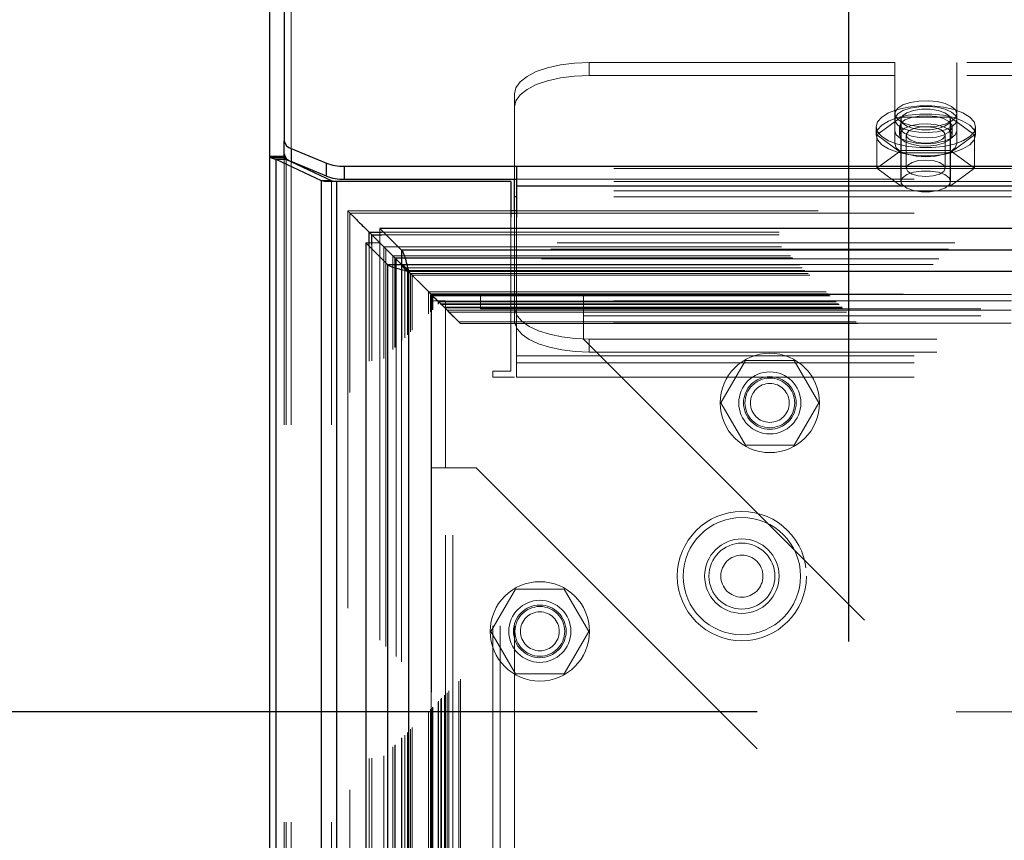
# Model space of a CAD drawing. Header units: inches. Extents: x 0.2 to 10.8, y 0.2 to 8.2.
# Tile 83 of 156: x 2.776 to 3.024, y 4.951 to 5.158. Entities that reach past the tile are written whole.
import ezdxf

# ---------------------------------------------------------------- set-up
doc = ezdxf.new("R2010")
doc.units = ezdxf.units.IN
doc.header["$MEASUREMENT"] = 0
doc.linetypes.add('HIDDEN', pattern=[0.07500000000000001, 0.05, -0.025])
doc.layers.add('DIMENSIONS', color=140, linetype='Continuous')
doc.styles.add('SLDTEXTSTYLE0', font='TXT', dxfattribs={"width": 0.7})
doc.dimstyles.new('SLDDIMSTYLE0', dxfattribs={"dimtxt": 0.0849609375, "dimasz": 0.13, "dimexe": 0, "dimexo": 0.0625, "dimgap": 0.021240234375, "dimtad": 0, "dimtih": 1, "dimtoh": 1, "dimlfac": 20, "dimrnd": 1e-09, "dimzin": 12, "dimdsep": 46, "dimtxsty": 'SLDTEXTSTYLE0', "dimsah": 1, "dimcen": 0.09, "dimadec": 0, "dimazin": 3, "dimtfac": 1, "dimtofl": 0, "dimtmove": 0, "dimatfit": 3, "dimfxl": 0, "dimfrac": 2, "dimtolj": 1, "dimtzin": 12, "dimarcsym": 0})

# ---------------------------------------------------------------- blocks, each defined once
blk = doc.blocks.new('_D')
at = {"layer": 'DIMENSIONS'}
for p, q in [((2.961656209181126, 4.983580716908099), (2.428832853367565, 4.983580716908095)), ((2.553832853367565, 4.983580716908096), (2.553832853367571, 4.325865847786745)), ((2.392258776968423, 4.171814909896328), (2.3637286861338, 4.171814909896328)), ((2.3637286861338, 4.171814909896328), (2.3637286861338, 4.036784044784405)), ((2.715406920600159, 4.171814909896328), (2.743937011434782, 4.171814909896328)), ((2.743937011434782, 4.171814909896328), (2.743937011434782, 4.036784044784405)), ((2.3637286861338, 4.036784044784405), (2.392258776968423, 4.036784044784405)), ((2.743937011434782, 4.036784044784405), (2.715406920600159, 4.036784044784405)), ((2.55383285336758, 3.189414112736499), (2.553832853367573, 4.017763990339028)), ((2.961656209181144, 3.189414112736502), (2.42883285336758, 3.189414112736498))]:
    blk.add_line(p, q, dxfattribs=at)
for points in [[(2.553832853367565, 4.983580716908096), (2.533832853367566, 4.853580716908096), (2.573832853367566, 4.853580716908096)], [(2.55383285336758, 3.189414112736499), (2.573832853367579, 3.319414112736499), (2.533832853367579, 3.319414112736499)]]:
    blk.add_solid(points, dxfattribs=at)
at = {"layer": 'DIMENSIONS', "char_height": 0.08333333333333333, "attachment_point": 1, "style": 'SLDTEXTSTYLE0'}
for s, insert in [('35.88', (2.392258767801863, 4.298257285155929)), ('911.4', (2.392258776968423, 4.144206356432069))]:
    blk.add_mtext(s, dxfattribs=dict(at, insert=insert))
blk = doc.blocks.new('_D_1')
at = {"layer": 'DIMENSIONS'}
for p, q in [((2.984656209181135, 5.001222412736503), (2.984656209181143, 5.84854143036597)), ((4.493372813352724, 5.001222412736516), (4.493372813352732, 5.848541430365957)), ((2.984656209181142, 5.72354143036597), (3.442140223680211, 5.723541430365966)), ((3.557266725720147, 5.723541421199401), (3.528736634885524, 5.723541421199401)), ((3.528736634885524, 5.723541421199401), (3.528736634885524, 5.588510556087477)), ((3.880414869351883, 5.723541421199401), (3.908944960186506, 5.723541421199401)), ((3.908944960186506, 5.723541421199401), (3.908944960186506, 5.588510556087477)), ((4.493372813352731, 5.723541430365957), (3.995541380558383, 5.723541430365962)), ((3.528736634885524, 5.588510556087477), (3.557266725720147, 5.588510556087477)), ((3.908944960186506, 5.588510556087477), (3.880414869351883, 5.588510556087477))]:
    blk.add_line(p, q, dxfattribs=at)
for points in [[(2.984656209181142, 5.72354143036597), (3.114656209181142, 5.70354143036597), (3.114656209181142, 5.743541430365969)], [(4.493372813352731, 5.723541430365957), (4.363372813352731, 5.743541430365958), (4.363372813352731, 5.703541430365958)]]:
    blk.add_solid(points, dxfattribs=at)
at = {"layer": 'DIMENSIONS', "char_height": 0.08333333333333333, "attachment_point": 1, "style": 'SLDTEXTSTYLE0'}
for s, insert in [('30.17', (3.557266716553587, 5.849983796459)), ('766.4', (3.557266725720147, 5.695932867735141))]:
    blk.add_mtext(s, dxfattribs=dict(at, insert=insert))

msp = doc.modelspace()

# ---------------------------------------------------------------- linework, layer by layer
at = {"color": 7, "linetype": 'Continuous', "lineweight": 25}
for p, q in [((2.842626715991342, 5.49002490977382), (2.842626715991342, 5.127197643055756)), ((2.839026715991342, 5.123250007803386), (2.839026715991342, 5.485922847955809)), ((2.842626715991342, 5.123934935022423), (2.842626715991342, 5.127197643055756)), ((2.842626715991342, 5.123250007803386), (2.842626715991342, 5.123934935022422)), ((2.844457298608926, 5.125329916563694), (2.853296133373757, 5.121594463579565)), ((2.844457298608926, 5.125329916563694), (2.844457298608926, 5.12206720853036)), ((2.839026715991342, 3.055752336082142), (2.839026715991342, 5.123250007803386)), ((2.842626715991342, 5.123250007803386), (2.839026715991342, 5.123250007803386)), ((2.842763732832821, 5.122920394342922), (2.83943776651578, 5.122920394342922)), ((2.840608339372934, 3.055752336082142), (2.840608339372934, 5.122541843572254)), ((2.852053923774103, 5.117157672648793), (2.840608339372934, 5.122541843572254)), ((2.843153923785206, 5.122541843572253), (2.840608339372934, 5.122541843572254)), ((2.854599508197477, 5.117157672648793), (2.843153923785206, 5.122541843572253)), ((2.844426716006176, 5.121943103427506), (2.844426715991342, 5.122080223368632)), ((2.853296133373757, 5.118331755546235), (2.844457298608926, 5.12206720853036)), ((2.853296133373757, 5.118331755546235), (2.853296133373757, 5.121594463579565)), ((2.857715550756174, 5.12082082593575), (2.857715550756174, 5.117558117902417)), ((2.857715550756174, 5.12082082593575), (2.901126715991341, 5.12082082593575)), ((2.901126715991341, 5.12082082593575), (4.576926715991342, 5.12082082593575)), ((2.901126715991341, 5.12082082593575), (2.901126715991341, 5.115926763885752)), ((2.852053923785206, 3.055752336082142), (2.852053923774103, 5.117157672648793)), ((2.854599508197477, 5.117157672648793), (2.852053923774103, 5.117157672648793)), ((2.855872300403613, 5.117002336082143), (2.852716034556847, 5.117002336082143)), ((2.855872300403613, 3.055752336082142), (2.855872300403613, 5.117002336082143)), ((2.899676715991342, 5.117002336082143), (2.855872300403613, 5.117002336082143)), ((2.857715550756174, 5.117558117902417), (2.901126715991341, 5.117558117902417)), ((2.899676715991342, 5.117002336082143), (2.899676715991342, 5.108041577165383)), ((2.900576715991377, 5.113114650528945), (2.900576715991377, 5.117558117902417)), ((2.901126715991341, 5.115926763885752), (4.576926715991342, 5.115926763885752)), ((2.901126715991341, 5.115926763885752), (2.901126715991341, 5.108041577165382)), ((2.900576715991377, 5.109621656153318), (2.900576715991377, 5.113114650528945)), ((2.901126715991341, 5.113114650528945), (2.900576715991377, 5.113114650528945)), ((2.901126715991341, 5.109621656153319), (2.899676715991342, 5.109621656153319)), ((2.899676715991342, 5.109062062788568), (2.901126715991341, 5.109062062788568)), ((2.864001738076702, 5.101164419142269), (2.864001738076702, 5.104260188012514)), ((2.864001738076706, 5.104260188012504), (2.864681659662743, 5.103580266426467)), ((2.864001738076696, 5.104260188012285), (2.867123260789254, 5.104260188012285)), ((2.872157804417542, 5.09967999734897), (2.866707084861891, 5.105130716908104)), ((2.866707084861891, 5.105130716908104), (2.866707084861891, 5.104881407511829)), ((4.611321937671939, 5.105130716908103), (2.866707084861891, 5.105130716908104)), ((2.863156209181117, 5.10157984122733), (2.863156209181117, 3.071414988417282)), ((2.863156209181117, 5.10157984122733), (2.868606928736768, 5.096129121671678)), ((2.863156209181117, 5.10157984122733), (2.863392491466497, 5.101579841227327)), ((2.864681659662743, 5.103580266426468), (2.867036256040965, 5.101225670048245)), ((2.864681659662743, 5.101100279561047), (2.864681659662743, 5.103580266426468)), ((2.864681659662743, 5.103580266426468), (2.867187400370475, 5.103580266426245)), ((2.867056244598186, 5.101225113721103), (2.872152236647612, 5.096129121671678)), ((2.872157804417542, 5.096134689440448), (2.867062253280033, 5.101230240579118)), ((2.872157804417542, 5.09967999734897), (2.872157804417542, 5.096134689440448)), ((4.605871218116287, 5.099679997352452), (2.872157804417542, 5.09967999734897)), ((2.868606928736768, 5.096129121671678), (2.868606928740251, 3.076865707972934)), ((2.868606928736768, 5.096129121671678), (2.872152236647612, 5.096129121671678)), ((2.872142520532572, 5.096119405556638), (2.873830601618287, 5.094431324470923)), ((4.604104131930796, 5.094362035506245), (2.873924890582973, 5.094362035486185)), ((2.873924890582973, 5.094362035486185), (2.873924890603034, 3.078632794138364))]:
    msp.add_line(p, q, dxfattribs=at)
at = {"color": 7, "linetype": 'HIDDEN', "lineweight": 18}
for p, q in [((2.844426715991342, 3.055752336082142), (2.844426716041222, 5.48698420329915)), ((2.844426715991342, 5.122080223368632), (2.844426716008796, 5.486984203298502)), ((2.996214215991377, 5.146958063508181), (2.919326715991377, 5.146958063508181)), ((2.919326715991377, 5.143695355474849), (2.919326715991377, 5.146958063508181)), ((2.996214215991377, 5.129789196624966), (2.996214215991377, 5.146958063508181)), ((3.011839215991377, 5.129789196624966), (3.011839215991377, 5.146958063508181)), ((3.114314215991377, 5.146958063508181), (3.011839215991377, 5.146958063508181)), ((2.996214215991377, 5.143695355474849), (2.919326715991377, 5.143695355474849)), ((3.114314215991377, 5.143695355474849), (3.011839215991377, 5.143695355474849)), ((2.900576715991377, 5.120290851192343), (2.900576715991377, 5.139033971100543)), ((2.997877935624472, 5.133218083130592), (2.991729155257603, 5.128717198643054)), ((2.997776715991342, 5.132602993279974), (2.997776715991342, 5.117025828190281)), ((3.010175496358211, 5.133218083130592), (2.997877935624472, 5.133218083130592)), ((2.997877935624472, 5.133218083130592), (2.997877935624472, 5.124834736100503)), ((3.01632427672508, 5.128717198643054), (3.010175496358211, 5.133218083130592)), ((3.010175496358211, 5.133218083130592), (3.010175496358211, 5.124834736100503)), ((3.010276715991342, 5.117025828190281), (3.010276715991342, 5.132602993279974)), ((2.991526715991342, 5.130756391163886), (2.991526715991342, 5.128717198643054)), ((2.991729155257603, 5.128717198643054), (2.997877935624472, 5.124216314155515)), ((2.991729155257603, 5.128717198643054), (2.991729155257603, 5.120333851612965)), ((2.996214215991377, 5.129789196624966), (2.996214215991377, 5.126526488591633)), ((2.997401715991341, 5.130756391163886), (2.997401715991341, 5.128717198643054)), ((2.999129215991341, 5.128717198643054), (2.999129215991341, 5.120333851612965)), ((3.008924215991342, 5.120333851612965), (3.008924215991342, 5.128717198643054)), ((3.010175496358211, 5.124216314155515), (3.01632427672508, 5.128717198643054)), ((3.010651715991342, 5.128717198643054), (3.010651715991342, 5.130756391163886)), ((3.011839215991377, 5.129789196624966), (3.011839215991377, 5.126526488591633)), ((3.01632427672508, 5.128717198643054), (3.01632427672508, 5.120333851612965)), ((3.016526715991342, 5.128717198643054), (3.016526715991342, 5.130756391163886)), ((2.997877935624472, 5.124834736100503), (2.991729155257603, 5.120333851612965)), ((3.010175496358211, 5.124834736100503), (2.997877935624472, 5.124834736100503)), ((2.997877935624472, 5.124216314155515), (2.997877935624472, 5.115832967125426)), ((2.997877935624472, 5.124216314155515), (3.010175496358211, 5.124216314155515)), ((3.01632427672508, 5.120333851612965), (3.010175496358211, 5.124834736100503)), ((3.010175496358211, 5.124216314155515), (3.010175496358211, 5.115832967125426)), ((2.842626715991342, 3.055752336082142), (2.842626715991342, 5.123250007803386)), ((2.843153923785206, 3.055752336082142), (2.843153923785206, 5.122541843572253)), ((2.844426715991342, 3.055752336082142), (2.844426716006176, 5.121943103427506)), ((3.225576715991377, 5.120290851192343), (2.900576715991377, 5.120290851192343)), ((2.900576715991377, 5.117558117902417), (2.900576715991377, 5.120290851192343)), ((2.991729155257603, 5.120333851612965), (2.997877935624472, 5.115832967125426)), ((3.010175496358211, 5.115832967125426), (3.01632427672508, 5.120333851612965)), ((2.854599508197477, 3.055752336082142), (2.854599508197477, 5.117157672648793)), ((2.855872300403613, 3.055752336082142), (2.855872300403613, 5.117002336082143)), ((3.225576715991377, 5.11702814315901), (2.900576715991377, 5.11702814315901)), ((2.901126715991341, 5.117558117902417), (4.576926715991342, 5.117558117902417)), ((3.225576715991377, 5.114636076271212), (2.900576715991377, 5.114636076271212)), ((2.901126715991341, 5.115926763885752), (4.576926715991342, 5.115926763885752)), ((2.997877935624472, 5.115832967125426), (3.010175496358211, 5.115832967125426)), ((3.225576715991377, 5.113114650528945), (2.901126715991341, 5.113114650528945)), ((2.8586455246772, 5.109609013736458), (2.858645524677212, 3.063384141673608)), ((2.899676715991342, 5.109621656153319), (2.858646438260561, 5.109621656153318)), ((2.859199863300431, 3.063932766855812), (2.859199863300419, 5.109062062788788)), ((2.859199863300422, 5.109062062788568), (2.860187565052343, 5.108069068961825)), ((2.859199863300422, 5.109062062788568), (2.899676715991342, 5.109062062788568)), ((2.900576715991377, 5.087012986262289), (2.900576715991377, 5.109621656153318)), ((4.576926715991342, 5.109621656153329), (2.901126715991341, 5.109621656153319)), ((2.901126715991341, 5.109062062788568), (4.576926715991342, 5.109062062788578)), ((2.899676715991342, 5.108041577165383), (2.899676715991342, 5.069252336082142)), ((2.901126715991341, 5.108041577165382), (2.901126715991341, 5.073173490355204)), ((2.866707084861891, 5.104881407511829), (2.866707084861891, 5.10158540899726)), ((2.867123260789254, 5.104260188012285), (4.610905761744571, 5.104260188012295)), ((2.863392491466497, 5.101579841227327), (2.86670151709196, 5.101579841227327)), ((2.86670151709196, 5.101579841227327), (2.867056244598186, 5.101225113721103)), ((2.86670151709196, 5.101579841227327), (2.86670151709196, 3.071414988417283)), ((2.867062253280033, 5.101230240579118), (2.866707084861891, 5.10158540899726)), ((4.611321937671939, 5.10158540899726), (2.866707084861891, 5.10158540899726)), ((2.867187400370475, 5.103580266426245), (4.61084162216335, 5.103580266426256)), ((2.864001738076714, 3.071830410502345), (2.864001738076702, 5.101164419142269)), ((2.864681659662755, 3.071894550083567), (2.864681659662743, 5.101100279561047)), ((2.867036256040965, 5.101225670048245), (2.86772285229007, 5.100539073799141)), ((2.86772285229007, 5.100539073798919), (4.610306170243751, 5.100539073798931)), ((2.867722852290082, 3.072455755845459), (2.86772285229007, 5.100539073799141)), ((2.868265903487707, 5.099995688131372), (2.868265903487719, 3.072997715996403)), ((4.609715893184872, 5.099945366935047), (2.868304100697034, 5.099945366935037)), ((2.869972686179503, 5.098289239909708), (4.608056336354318, 5.098289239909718)), ((2.869972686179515, 3.074705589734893), (2.869972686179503, 5.098289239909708)), ((2.870461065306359, 5.097800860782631), (4.607567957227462, 5.097800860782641)), ((2.870461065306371, 3.075193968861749), (2.870461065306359, 5.097800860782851)), ((2.870550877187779, 5.097711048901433), (4.607478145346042, 5.097711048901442)), ((2.870550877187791, 3.075283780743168), (2.870550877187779, 5.097711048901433)), ((4.607339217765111, 5.09757456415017), (2.870697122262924, 5.09757456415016)), ((2.870795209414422, 5.097472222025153), (2.870795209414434, 3.07552965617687)), ((2.872111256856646, 5.096149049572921), (4.605920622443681, 5.096149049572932)), ((2.872152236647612, 5.096129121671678), (2.872152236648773, 3.076865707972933)), ((4.605871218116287, 5.096134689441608), (2.872157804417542, 5.096134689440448)), ((2.872170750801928, 3.076902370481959), (2.872170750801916, 5.096093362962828)), ((2.872251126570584, 5.096010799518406), (4.605777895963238, 5.096010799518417)), ((2.872251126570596, 3.076984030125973), (2.872251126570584, 5.096010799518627)), ((2.872962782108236, 5.095309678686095), (4.605066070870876, 5.095309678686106)), ((2.872967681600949, 3.077702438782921), (2.872967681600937, 5.095291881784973)), ((2.873642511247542, 5.094619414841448), (4.604386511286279, 5.094619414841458)), ((2.873642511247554, 3.078375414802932), (2.873642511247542, 5.094619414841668)), ((2.873830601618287, 5.094431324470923), (2.874423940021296, 5.093837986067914)), ((2.873924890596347, 5.094362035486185), (2.873924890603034, 3.078632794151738)), ((4.604104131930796, 5.094362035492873), (2.873924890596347, 5.094362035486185)), ((2.874423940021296, 5.093837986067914), (4.603605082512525, 5.093837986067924)), ((2.874423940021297, 5.093837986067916), (2.874862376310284, 5.093399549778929)), ((2.874423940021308, 3.079156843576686), (2.874423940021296, 5.093837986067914)), ((2.874862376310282, 5.093399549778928), (4.603166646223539, 5.09339954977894)), ((2.874862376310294, 3.079595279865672), (2.874862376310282, 5.093399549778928)), ((2.878992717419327, 5.089269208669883), (4.599036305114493, 5.089269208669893)), ((2.878992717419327, 5.089269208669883), (2.879492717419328, 5.088769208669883)), ((2.87899271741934, 3.083725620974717), (2.878992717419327, 5.089269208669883)), ((2.879492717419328, 5.088769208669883), (4.598536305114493, 5.088769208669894)), ((2.87949271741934, 3.084225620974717), (2.879492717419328, 5.088769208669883)), ((2.879492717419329, 5.088769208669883), (2.88151229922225, 5.086749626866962)), ((4.598421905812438, 5.088673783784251), (2.879593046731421, 5.088673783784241)), ((2.879656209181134, 5.0869724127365), (2.883256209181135, 5.0869724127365)), ((2.879656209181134, 5.0449724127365), (2.879656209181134, 5.0869724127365)), ((2.879742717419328, 5.088519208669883), (4.598286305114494, 5.088519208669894)), ((2.879742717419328, 5.088519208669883), (2.87974271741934, 3.084475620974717)), ((2.879742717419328, 5.088519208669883), (4.598286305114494, 5.088519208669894)), ((2.87974271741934, 3.084475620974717), (2.879742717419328, 5.088519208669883)), ((2.879992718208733, 5.088269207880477), (4.598036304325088, 5.088269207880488)), ((2.879992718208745, 3.084725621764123), (2.879992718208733, 5.088269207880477)), ((2.879993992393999, 5.088261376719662), (4.598048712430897, 5.088261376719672)), ((2.880021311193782, 3.084743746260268), (2.88002131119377, 5.088243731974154)), ((2.881367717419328, 5.086894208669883), (4.596661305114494, 5.086894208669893)), ((2.88136771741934, 3.086100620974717), (2.881367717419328, 5.086894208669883)), ((2.881367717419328, 5.086894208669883), (4.596661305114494, 5.086894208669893)), ((2.88136771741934, 3.086100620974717), (2.881367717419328, 5.086894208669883)), ((2.881741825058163, 5.086520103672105), (2.881459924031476, 5.086802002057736)), ((2.881512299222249, 5.086749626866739), (4.59651672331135, 5.08674962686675)), ((2.881512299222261, 3.086245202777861), (2.881512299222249, 5.086749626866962)), ((2.883256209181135, 5.0449724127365), (2.883256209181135, 5.0869724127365)), ((2.892006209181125, 5.088580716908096), (2.917906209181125, 5.088580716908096)), ((2.892006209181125, 5.084980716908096), (2.892006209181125, 5.088580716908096)), ((3.225576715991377, 5.088534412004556), (2.900576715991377, 5.088534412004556)), ((3.225576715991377, 5.087012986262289), (2.900576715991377, 5.087012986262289)), ((2.900576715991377, 5.086077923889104), (2.900576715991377, 5.087012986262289)), ((2.917906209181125, 5.088580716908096), (4.560156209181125, 5.088580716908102)), ((2.917906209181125, 5.088580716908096), (2.917906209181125, 5.083180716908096)), ((2.882069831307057, 5.086192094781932), (4.595959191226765, 5.086192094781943)), ((2.882069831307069, 3.086802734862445), (2.882069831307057, 5.086192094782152)), ((2.882242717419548, 5.086019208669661), (4.595786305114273, 5.086019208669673)), ((2.88224271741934, 3.086975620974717), (2.882242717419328, 5.086019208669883)), ((2.883052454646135, 5.085197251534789), (4.594989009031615, 5.085197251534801)), ((2.88311701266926, 5.08514491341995), (2.883206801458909, 5.085055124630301)), ((2.883207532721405, 5.085054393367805), (2.883640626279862, 5.084621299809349)), ((2.883216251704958, 3.087937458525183), (2.883216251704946, 5.085056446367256)), ((2.883640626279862, 5.084621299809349), (4.59438839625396, 5.084621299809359)), ((2.883640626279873, 3.088373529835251), (2.883640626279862, 5.084621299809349)), ((2.883640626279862, 5.084621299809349), (2.884104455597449, 5.084157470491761)), ((2.884104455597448, 5.084157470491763), (4.593924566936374, 5.084157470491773)), ((2.88410445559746, 3.088837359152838), (2.884104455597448, 5.084157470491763)), ((2.884104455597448, 5.084157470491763), (2.886558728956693, 5.081703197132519)), ((2.892006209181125, 5.084980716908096), (2.917906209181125, 5.084980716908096)), ((2.900576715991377, 5.082219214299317), (2.900576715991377, 5.086077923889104)), ((3.225512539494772, 5.08462091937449), (2.900640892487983, 5.08462091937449)), ((2.917906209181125, 5.084980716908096), (4.560156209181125, 5.084980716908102)), ((2.886558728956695, 5.081703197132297), (4.591470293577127, 5.081703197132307)), ((2.886558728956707, 3.091291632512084), (2.886558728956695, 5.081703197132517)), ((2.917906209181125, 5.083180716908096), (4.560156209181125, 5.0831807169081)), ((2.917906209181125, 5.083180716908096), (2.917906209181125, 5.077330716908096)), ((2.917906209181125, 5.083180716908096), (4.560156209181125, 5.0831807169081)), ((2.886979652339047, 5.081263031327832), (4.591038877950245, 5.081263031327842)), ((2.886995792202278, 3.091730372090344), (2.886995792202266, 5.081276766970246)), ((3.225512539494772, 5.081358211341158), (2.900640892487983, 5.081358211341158)), ((2.917906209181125, 5.077330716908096), (3.011656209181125, 4.983580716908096)), ((2.919326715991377, 5.077351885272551), (2.919326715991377, 5.074089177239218)), ((3.206826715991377, 5.077351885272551), (2.919326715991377, 5.077351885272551)), ((2.901126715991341, 5.073173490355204), (2.901126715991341, 5.067773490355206)), ((2.901126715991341, 5.073173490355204), (4.576926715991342, 5.073173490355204)), ((2.901126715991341, 5.073173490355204), (4.576926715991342, 5.073173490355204)), ((3.206826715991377, 5.074089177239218), (2.919326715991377, 5.074089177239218)), ((2.958657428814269, 5.071930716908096), (2.952508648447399, 5.061280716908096)), ((2.970954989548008, 5.071930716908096), (2.958657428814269, 5.071930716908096)), ((2.977103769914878, 5.061280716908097), (2.970954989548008, 5.071930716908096)), ((2.901126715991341, 5.071373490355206), (4.576926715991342, 5.071373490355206)), ((2.899676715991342, 5.069252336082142), (2.895176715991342, 5.069252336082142)), ((2.895176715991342, 5.067752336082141), (2.895176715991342, 5.069252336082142)), ((2.895176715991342, 3.105202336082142), (2.895176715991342, 5.067752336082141)), ((2.900576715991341, 5.067752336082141), (2.895176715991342, 5.067752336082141)), ((2.895176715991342, 3.105202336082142), (2.895176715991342, 5.067752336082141)), ((2.896976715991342, 3.105202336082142), (2.896976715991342, 5.067752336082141)), ((2.900576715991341, 3.105202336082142), (2.900576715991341, 5.067752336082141)), ((2.901126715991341, 5.067773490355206), (4.576926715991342, 5.067773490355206)), ((2.952508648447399, 5.061280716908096), (2.958657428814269, 5.050630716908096)), ((2.970954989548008, 5.050630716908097), (2.977103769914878, 5.061280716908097)), ((2.958657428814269, 5.050630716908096), (2.970954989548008, 5.050630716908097)), ((2.879656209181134, 3.1280224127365), (2.879656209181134, 5.0449724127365)), ((2.879656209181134, 5.0449724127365), (2.885056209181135, 5.0449724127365)), ((2.883256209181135, 3.1280224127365), (2.883256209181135, 5.0449724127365)), ((2.885056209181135, 3.1280224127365), (2.885056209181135, 5.0449724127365)), ((2.885056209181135, 5.0449724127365), (2.890906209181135, 5.0449724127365)), ((2.885056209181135, 3.1280224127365), (2.885056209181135, 5.0449724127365)), ((2.890906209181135, 5.0449724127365), (2.984656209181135, 4.9512224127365)), ((2.900807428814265, 5.014455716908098), (2.894658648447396, 5.003805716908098)), ((2.913104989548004, 5.014455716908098), (2.900807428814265, 5.014455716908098)), ((2.919253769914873, 5.003805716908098), (2.913104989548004, 5.014455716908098)), ((2.894658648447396, 5.003805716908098), (2.900807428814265, 4.993155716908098)), ((2.913104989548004, 4.993155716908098), (2.919253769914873, 5.003805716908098)), ((2.900807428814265, 4.993155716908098), (2.913104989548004, 4.993155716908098)), ((3.011656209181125, 4.983580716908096), (4.466406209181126, 4.983580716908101))]:
    msp.add_line(p, q, dxfattribs=at)
at = {"color": 7, "linetype": 'HIDDEN', "lineweight": 18, "flags": 128}
for points in [[(2.919326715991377, 5.146958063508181), (2.915668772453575, 5.146805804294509), (2.912151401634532, 5.146354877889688), (2.908909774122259, 5.145622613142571), (2.906068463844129, 5.144637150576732), (2.903736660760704, 5.143436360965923), (2.90200397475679, 5.142066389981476), (2.900936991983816, 5.140579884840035), (2.900576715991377, 5.139033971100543)], [(2.900576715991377, 5.135771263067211), (2.900936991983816, 5.137317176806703), (2.902003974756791, 5.138803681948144), (2.903736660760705, 5.140173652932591), (2.906068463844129, 5.141374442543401), (2.908909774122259, 5.142359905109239), (2.912151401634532, 5.143092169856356), (2.915668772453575, 5.143543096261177), (2.919326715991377, 5.143695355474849)], [(3.011839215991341, 5.134019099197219), (3.011492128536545, 5.134992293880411), (3.010481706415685, 5.135879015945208), (3.008897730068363, 5.136600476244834), (3.006880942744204, 5.137092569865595), (3.004610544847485, 5.137311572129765), (3.002288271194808, 5.1372380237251), (3.000120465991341, 5.136878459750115), (2.998299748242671, 5.136264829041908), (2.996987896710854, 5.135451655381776), (2.996301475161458, 5.134511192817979), (2.996301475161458, 5.133527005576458), (2.996987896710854, 5.132586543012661), (2.998299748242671, 5.13177336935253), (3.000120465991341, 5.131159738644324), (3.002288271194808, 5.130800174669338), (3.004610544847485, 5.130726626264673), (3.006880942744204, 5.130945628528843), (3.008897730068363, 5.131437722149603), (3.010481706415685, 5.132159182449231), (3.011492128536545, 5.133045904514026), (3.011839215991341, 5.134019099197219)], [(2.991526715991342, 5.130756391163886), (2.991889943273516, 5.132020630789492), (2.992958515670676, 5.133211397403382), (2.994670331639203, 5.134259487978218), (2.996925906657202, 5.135103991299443), (2.99959415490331, 5.135695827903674), (3.00252000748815, 5.13600060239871), (3.005533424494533, 5.13600060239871), (3.008459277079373, 5.135695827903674), (3.011127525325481, 5.135103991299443), (3.01338310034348, 5.134259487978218), (3.015094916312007, 5.133211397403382), (3.016163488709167, 5.132020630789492), (3.016526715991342, 5.130756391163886), (3.016163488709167, 5.129492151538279), (3.015094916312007, 5.128301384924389), (3.01338310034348, 5.127253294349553), (3.011127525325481, 5.126408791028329), (3.008459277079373, 5.125816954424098), (3.005533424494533, 5.125512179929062), (3.00252000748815, 5.125512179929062), (2.99959415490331, 5.125816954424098), (2.996925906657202, 5.126408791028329), (2.994670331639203, 5.127253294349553), (2.992958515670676, 5.128301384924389), (2.991889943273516, 5.129492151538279), (2.991526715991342, 5.130756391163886)], [(2.991526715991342, 5.128717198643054), (2.991889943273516, 5.12998143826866), (2.992958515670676, 5.13117220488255), (2.994670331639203, 5.132220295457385), (2.996925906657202, 5.133064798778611), (2.99959415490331, 5.133656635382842), (3.00252000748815, 5.133961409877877), (3.005533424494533, 5.133961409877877), (3.008459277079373, 5.133656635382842), (3.011127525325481, 5.133064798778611), (3.01338310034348, 5.132220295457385), (3.015094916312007, 5.13117220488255), (3.016163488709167, 5.129981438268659), (3.016526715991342, 5.128717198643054), (3.016163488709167, 5.127452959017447), (3.015094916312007, 5.126262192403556), (3.01338310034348, 5.125214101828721), (3.011127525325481, 5.124369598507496), (3.008459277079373, 5.123777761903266), (3.005533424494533, 5.12347298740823), (3.00252000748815, 5.12347298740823), (2.99959415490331, 5.123777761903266), (2.996925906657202, 5.124369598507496), (2.994670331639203, 5.125214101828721), (2.992958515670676, 5.126262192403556), (2.991889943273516, 5.127452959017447), (2.991526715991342, 5.128717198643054)], [(3.011839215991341, 5.132602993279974), (3.011492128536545, 5.133576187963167), (3.010481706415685, 5.134462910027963), (3.008897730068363, 5.13518437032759), (3.006880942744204, 5.13567646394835), (3.004610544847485, 5.135895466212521), (3.002288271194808, 5.135821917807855), (3.000120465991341, 5.13546235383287), (2.998299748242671, 5.134848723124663), (2.996987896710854, 5.134035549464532), (2.996301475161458, 5.133095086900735), (2.996301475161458, 5.132110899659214), (2.996987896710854, 5.131170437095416), (2.998299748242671, 5.130357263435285), (3.000120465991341, 5.129743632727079), (3.002288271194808, 5.129384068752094), (3.004610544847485, 5.129310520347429), (3.006880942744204, 5.129529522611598), (3.008897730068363, 5.130021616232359), (3.010481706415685, 5.130743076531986), (3.011492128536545, 5.131629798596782), (3.011839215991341, 5.132602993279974)], [(3.010276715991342, 5.132602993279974), (3.009899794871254, 5.133506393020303), (3.008814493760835, 5.134300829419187), (3.007151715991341, 5.134890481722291), (3.00511201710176, 5.135204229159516), (3.002941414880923, 5.135204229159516), (3.000901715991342, 5.134890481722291), (2.999238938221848, 5.134300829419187), (2.99815363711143, 5.133506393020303), (2.997776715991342, 5.132602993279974), (2.99815363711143, 5.131699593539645), (2.999238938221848, 5.13090515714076), (3.000901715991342, 5.130315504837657), (3.002941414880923, 5.130001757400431), (3.00511201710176, 5.130001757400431), (3.007151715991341, 5.130315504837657), (3.008814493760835, 5.13090515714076), (3.009899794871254, 5.131699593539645), (3.010276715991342, 5.132602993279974)], [(2.997401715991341, 5.130756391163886), (2.997760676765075, 5.131665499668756), (2.998798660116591, 5.132476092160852), (3.000403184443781, 5.133100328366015), (3.002400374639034, 5.133470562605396), (3.004573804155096, 5.133546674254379), (3.006687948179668, 5.133320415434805), (3.008513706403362, 5.13281630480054), (3.009853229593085, 5.132088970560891), (3.010561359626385, 5.131217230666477), (3.010561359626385, 5.130295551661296), (3.009853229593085, 5.12942381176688), (3.008513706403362, 5.128696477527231), (3.006687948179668, 5.128192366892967), (3.004573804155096, 5.127966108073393), (3.002400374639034, 5.128042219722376), (3.000403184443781, 5.128412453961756), (2.998798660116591, 5.12903669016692), (2.997760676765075, 5.129847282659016), (2.997401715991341, 5.130756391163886)], [(2.997401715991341, 5.128717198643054), (2.997760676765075, 5.129626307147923), (2.998798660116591, 5.13043689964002), (3.000403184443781, 5.131061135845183), (3.002400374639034, 5.131431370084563), (3.004573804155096, 5.131507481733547), (3.006687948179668, 5.131281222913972), (3.008513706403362, 5.130777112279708), (3.009853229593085, 5.13004977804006), (3.010561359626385, 5.129178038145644), (3.010561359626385, 5.128256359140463), (3.009853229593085, 5.127384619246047), (3.008513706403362, 5.1266572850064), (3.006687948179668, 5.126153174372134), (3.004573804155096, 5.125926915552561), (3.002400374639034, 5.126003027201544), (3.000403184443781, 5.126373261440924), (2.998798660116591, 5.126997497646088), (2.997760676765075, 5.127808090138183), (2.997401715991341, 5.128717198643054)], [(3.011839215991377, 5.129789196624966), (3.011456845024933, 5.128768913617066), (3.010347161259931, 5.12784850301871), (3.008618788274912, 5.127118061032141), (3.006440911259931, 5.126649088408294), (3.004026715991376, 5.126487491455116), (3.001612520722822, 5.126649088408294), (2.999434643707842, 5.127118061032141), (2.997706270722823, 5.12784850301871), (2.996596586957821, 5.128768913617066), (2.996214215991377, 5.129789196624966)], [(3.006475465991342, 5.130509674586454), (3.004665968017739, 5.130769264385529), (3.002759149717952, 5.130716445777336), (3.001045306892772, 5.130359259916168), (2.999785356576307, 5.129752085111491), (2.999171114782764, 5.128987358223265), (2.999296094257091, 5.128181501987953), (3.000141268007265, 5.127457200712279), (3.001577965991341, 5.126924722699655), (3.003387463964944, 5.126665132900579), (3.005294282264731, 5.126717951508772), (3.007008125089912, 5.127075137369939), (3.008268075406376, 5.127682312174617), (3.00888231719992, 5.128447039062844), (3.008757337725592, 5.129252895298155), (3.007912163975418, 5.129977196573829), (3.006475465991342, 5.130509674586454)], [(3.011839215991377, 5.126526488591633), (3.011456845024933, 5.125506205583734), (3.010347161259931, 5.124585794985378), (3.008618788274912, 5.12385535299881), (3.006440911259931, 5.123386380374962), (3.004026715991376, 5.123224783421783), (3.001612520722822, 5.123386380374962), (2.999434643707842, 5.12385535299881), (2.997706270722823, 5.124585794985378), (2.996596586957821, 5.125506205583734), (2.996214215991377, 5.126526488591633)], [(3.008924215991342, 5.120333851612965), (3.008551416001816, 5.121125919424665), (3.007489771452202, 5.121797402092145), (3.00590090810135, 5.122246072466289), (3.004026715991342, 5.12240362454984), (3.002152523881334, 5.122246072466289), (3.000563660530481, 5.121797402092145), (2.999502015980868, 5.121125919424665), (2.999129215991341, 5.120333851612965), (2.999502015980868, 5.119541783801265), (3.000563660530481, 5.118870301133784), (3.002152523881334, 5.118421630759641), (3.004026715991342, 5.11826407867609), (3.00590090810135, 5.118421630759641), (3.007489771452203, 5.118870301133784), (3.008551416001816, 5.119541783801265), (3.008924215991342, 5.120333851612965)], [(3.010276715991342, 5.117025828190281), (3.009899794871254, 5.11792922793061), (3.008814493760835, 5.118723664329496), (3.007151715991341, 5.119313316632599), (3.00511201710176, 5.119627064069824), (3.002941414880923, 5.119627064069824), (3.000901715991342, 5.119313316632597), (2.999238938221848, 5.118723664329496), (2.99815363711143, 5.11792922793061), (2.997776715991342, 5.117025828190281), (2.99815363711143, 5.116122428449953), (2.999238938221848, 5.115327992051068), (3.000901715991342, 5.114738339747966), (3.002941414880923, 5.11442459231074), (3.00511201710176, 5.11442459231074), (3.007151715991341, 5.114738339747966), (3.008814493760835, 5.115327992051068), (3.009899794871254, 5.116122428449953), (3.010276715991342, 5.117025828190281)], [(2.879620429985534, 5.088632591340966), (2.879621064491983, 4.065249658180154), (2.879620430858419, 3.084363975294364)], [(2.900640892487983, 5.08462091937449), (2.901249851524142, 5.083171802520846), (2.902482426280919, 5.081795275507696), (2.904296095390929, 5.080538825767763), (2.906628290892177, 5.079445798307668), (2.909398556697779, 5.078553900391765), (2.912511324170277, 5.077893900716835), (2.915859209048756, 5.077488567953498), (2.919326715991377, 5.077351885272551)], [(2.919326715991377, 5.074089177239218), (2.915859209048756, 5.074225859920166), (2.912511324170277, 5.074631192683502), (2.909398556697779, 5.075291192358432), (2.906628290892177, 5.076183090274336), (2.904296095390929, 5.077276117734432), (2.902482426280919, 5.078532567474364), (2.901249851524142, 5.079909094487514), (2.900640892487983, 5.081358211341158)]]:
    msp.add_lwpolyline(points, dxfattribs=at)
at = {"color": 7, "linetype": 'HIDDEN', "lineweight": 18}
for centre, radius in [((2.964806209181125, 5.061280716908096), 0.01249999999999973), ((2.964806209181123, 5.061280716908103), 0.0078125), ((2.964806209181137, 5.061280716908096), 0.006625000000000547), ((2.964806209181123, 5.061280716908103), 0.006250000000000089), ((2.964806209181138, 5.061280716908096), 0.004897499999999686), ((2.957776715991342, 5.017702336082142), 0.01624999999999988), ((2.957776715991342, 5.017702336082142), 0.01475000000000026), ((2.957776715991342, 5.017702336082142), 0.01475000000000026), ((2.957776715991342, 5.017702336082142), 0.009375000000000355), ((2.957776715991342, 5.017702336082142), 0.008299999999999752), ((2.957776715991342, 5.017702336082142), 0.005300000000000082), ((2.906956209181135, 5.0038057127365), 0.01250000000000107), ((2.906956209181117, 5.003805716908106), 0.007812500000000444), ((2.906956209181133, 5.003805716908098), 0.006624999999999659), ((2.906956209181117, 5.003805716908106), 0.006250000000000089), ((2.906956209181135, 5.003805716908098), 0.00489750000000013)]:
    msp.add_circle(centre, radius, dxfattribs=at)
at = {"color": 7, "linetype": 'Continuous', "lineweight": 25}
for centre, radius, start, end in [((2.84503036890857, 5.127722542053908), 0.002460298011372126, 192.318610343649, 256.5305309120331), ((2.845030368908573, 5.124459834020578), 0.002460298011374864, 192.3186103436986, 256.5305309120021), ((2.857493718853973, 5.132563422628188), 0.01174469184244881, 249.0592229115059, 271.082258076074), ((2.85749371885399, 5.129300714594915), 0.01174469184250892, 249.0592229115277, 271.082258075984)]:
    msp.add_arc(centre, radius, start, end, dxfattribs=at)
for points in [[(2.839026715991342, 5.123250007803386), (2.839026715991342, 5.123139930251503), (2.839166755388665, 5.123030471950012), (2.83943776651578, 5.122920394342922)], [(2.840608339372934, 5.122541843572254), (2.840107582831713, 5.12266826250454), (2.839708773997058, 5.122793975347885), (2.83943776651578, 5.122920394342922)], [(2.842626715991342, 5.123250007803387), (2.842626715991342, 5.123140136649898), (2.842673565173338, 5.12303026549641), (2.842763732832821, 5.122920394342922)], [(2.843153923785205, 5.122541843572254), (2.842987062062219, 5.122668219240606), (2.842854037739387, 5.12279401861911), (2.842763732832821, 5.122920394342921)], [(2.852716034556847, 5.117002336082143), (2.852480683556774, 5.117054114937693), (2.852259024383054, 5.117105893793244), (2.852053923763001, 5.117157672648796)], [(2.854820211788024, 5.117002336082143), (2.854741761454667, 5.117054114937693), (2.854667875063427, 5.117105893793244), (2.854599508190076, 5.117157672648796)]]:
    msp.add_open_spline(points, degree=3, dxfattribs=at)
at = {"color": 7, "linetype": 'HIDDEN', "lineweight": 18}
for points, knots in [([(2.859385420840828, 5.108875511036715), (2.859301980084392, 5.108958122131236), (2.859177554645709, 5.109081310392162), (2.859025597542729, 5.109233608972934), (2.85892701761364, 5.10933524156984), (2.858843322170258, 5.109420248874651), (2.858767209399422, 5.109498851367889), (2.85871109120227, 5.109552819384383), (2.858670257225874, 5.109590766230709), (2.858649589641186, 5.109615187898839), (2.858639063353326, 5.1096282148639), (2.85867228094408, 5.109585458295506), (2.858873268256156, 5.109390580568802), (2.859075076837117, 5.109187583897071), (2.859199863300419, 5.109062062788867)], [0, 0, 0, 0, 0.1123817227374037, 0.1675817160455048, 0.2003800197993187, 0.2434436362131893, 0.2781444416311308, 0.3049140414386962, 0.3248673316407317, 0.3497634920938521, 0.3817325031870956, 0.467223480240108, 0.6705625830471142, 1, 1, 1, 1]), ([(2.866311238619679, 5.101950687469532), (2.865774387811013, 5.102490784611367), (2.864962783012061, 5.103307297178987), (2.864205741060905, 5.104058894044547), (2.863949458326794, 5.10431333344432)], [0, 0, 0, 0, 0.661468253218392, 1, 1, 1, 1]), ([(2.868304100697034, 5.099952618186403), (2.868277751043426, 5.099978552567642), (2.868198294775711, 5.100056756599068), (2.868073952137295, 5.100186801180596), (2.867962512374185, 5.100296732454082), (2.867915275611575, 5.100346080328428), (2.867901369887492, 5.100360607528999)], [0, 0, 0, 0, 0.1940534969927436, 0.5851601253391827, 0.8778779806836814, 1, 1, 1, 1]), ([(2.870796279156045, 5.097472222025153), (2.870764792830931, 5.097505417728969), (2.870681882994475, 5.097592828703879), (2.870568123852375, 5.097693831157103), (2.870478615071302, 5.097770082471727), (2.870428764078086, 5.097816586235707), (2.870394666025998, 5.097850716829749), (2.870370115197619, 5.097878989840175), (2.870377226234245, 5.097878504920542), (2.870414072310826, 5.097846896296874), (2.870445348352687, 5.097816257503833), (2.870461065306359, 5.097800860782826)], [0, 0, 0, 0, 0.1099871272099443, 0.2896182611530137, 0.377681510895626, 0.4648642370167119, 0.5526167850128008, 0.6413209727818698, 0.819504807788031, 0.9092968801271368, 1, 1, 1, 1]), ([(2.879993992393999, 5.088265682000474), (2.880001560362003, 5.088257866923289), (2.880026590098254, 5.088232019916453), (2.880034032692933, 5.088225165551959), (2.880015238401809, 5.088254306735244), (2.879962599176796, 5.088300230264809), (2.879882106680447, 5.088375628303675), (2.87979635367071, 5.088463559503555), (2.879745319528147, 5.088517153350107), (2.879699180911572, 5.088563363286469), (2.879632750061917, 5.088628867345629), (2.879427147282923, 5.08883608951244), (2.878996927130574, 5.0892661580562), (2.878256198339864, 5.090006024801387), (2.877335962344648, 5.090923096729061), (2.876578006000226, 5.091675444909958), (2.876002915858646, 5.092271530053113), (2.875741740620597, 5.092489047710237), (2.87547900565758, 5.092791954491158), (2.875231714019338, 5.093016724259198), (2.874910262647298, 5.093354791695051), (2.874444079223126, 5.093818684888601), (2.874082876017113, 5.094183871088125), (2.873878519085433, 5.094386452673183), (2.873846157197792, 5.094418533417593)], [0, 0, 0, 0, 0.01401555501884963, 0.04635400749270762, 0.05974731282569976, 0.07663140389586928, 0.09506281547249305, 0.1049574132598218, 0.1155297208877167, 0.116506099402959, 0.1233638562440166, 0.1413837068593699, 0.1948993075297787, 0.2827066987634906, 0.4306404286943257, 0.6057826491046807, 0.679385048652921, 0.7640029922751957, 0.7816431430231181, 0.8089038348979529, 0.8581419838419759, 0.904256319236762, 0.9848380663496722, 1, 1, 1, 1]), ([(2.879552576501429, 5.088709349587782), (2.879539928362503, 5.088728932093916), (2.879513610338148, 5.088769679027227), (2.879497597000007, 5.088773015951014), (2.879489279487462, 5.08877474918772)], [0, 0, 0, 0, 0.4805884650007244, 0.9999999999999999, 0.9999999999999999, 0.9999999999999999, 0.9999999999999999]), ([(2.879606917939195, 5.088655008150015), (2.879598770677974, 5.088664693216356), (2.879582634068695, 5.088683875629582), (2.879589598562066, 5.088675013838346), (2.879593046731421, 5.088670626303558)], [0, 0, 0, 0, 0.5048930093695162, 0.9999999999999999, 0.9999999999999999, 0.9999999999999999, 0.9999999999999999]), ([(2.881611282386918, 5.086650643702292), (2.881553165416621, 5.086708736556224), (2.881135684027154, 5.087126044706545), (2.880726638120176, 5.087511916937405), (2.880291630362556, 5.08796548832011), (2.880180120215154, 5.088080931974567), (2.880169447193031, 5.088091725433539), (2.880165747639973, 5.088095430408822), (2.880165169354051, 5.088096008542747), (2.880164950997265, 5.088096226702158), (2.880164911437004, 5.088096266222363), (2.880153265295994, 5.088107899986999), (2.880137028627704, 5.088124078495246), (2.880120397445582, 5.088141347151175), (2.880115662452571, 5.08814626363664)], [0, 0, 0, 0, 0.1065576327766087, 0.7654533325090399, 0.9515535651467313, 0.9644508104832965, 0.9700507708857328, 0.9707113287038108, 0.9710383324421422, 0.9710790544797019, 0.9710994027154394, 0.9711086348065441, 0.9917744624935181, 1, 1, 1, 1]), ([(2.881512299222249, 5.086749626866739), (2.881964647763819, 5.086300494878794), (2.88255581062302, 5.085713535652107), (2.883054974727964, 5.085201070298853), (2.883177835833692, 5.085077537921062), (2.883214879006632, 5.085050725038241), (2.883199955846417, 5.085055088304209), (2.883162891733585, 5.085082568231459), (2.883116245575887, 5.085131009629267), (2.883072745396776, 5.085180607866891), (2.883034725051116, 5.085221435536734), (2.883014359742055, 5.085243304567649)], [0, 0, 0, 0, 0.5814980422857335, 0.7599450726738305, 0.8250212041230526, 0.8737023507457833, 0.907325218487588, 0.9423545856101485, 0.9602070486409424, 0.9786852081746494, 1, 1, 1, 1]), ([(2.882069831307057, 5.086192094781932), (2.882373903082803, 5.085883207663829), (2.88269421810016, 5.085557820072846), (2.882900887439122, 5.085357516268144), (2.882911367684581, 5.08534735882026)], [0, 0, 0, 0, 0.9492897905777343, 1, 1, 1, 1]), ([(2.88560848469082, 5.082653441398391), (2.885330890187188, 5.08292721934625), (2.884727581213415, 5.083522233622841), (2.883890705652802, 5.084373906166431), (2.883168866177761, 5.085095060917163), (2.882739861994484, 5.085523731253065), (2.88266674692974, 5.085596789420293)], [0, 0, 0, 0, 0.2782416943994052, 0.6047155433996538, 0.9326317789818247, 1, 1, 1, 1]), ([(2.883117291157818, 5.085144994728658), (2.88311700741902, 5.085142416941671), (2.883116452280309, 5.085137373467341), (2.883082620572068, 5.085162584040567), (2.883018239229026, 5.085229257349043), (2.882958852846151, 5.085298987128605), (2.882915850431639, 5.085342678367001), (2.882908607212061, 5.085350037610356)], [0, 0, 0, 0, 0.2452527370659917, 0.4798402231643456, 0.7083147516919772, 0.9508692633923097, 1, 1, 1, 1]), ([(2.882911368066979, 5.085339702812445), (2.886984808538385, 5.085340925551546), (2.895820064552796, 5.085343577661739), (2.909463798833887, 5.085342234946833), (2.923751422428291, 5.085341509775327), (2.93798894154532, 5.085341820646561), (2.969725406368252, 5.085342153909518), (3.036567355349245, 5.085341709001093), (3.169809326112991, 5.085342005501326), (3.407729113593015, 5.08534184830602), (3.798227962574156, 5.085341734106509), (4.171486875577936, 5.085342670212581), (4.429619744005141, 5.085341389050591), (4.507176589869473, 5.085342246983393), (4.535601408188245, 5.085341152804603), (4.556824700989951, 5.08534244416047), (4.570484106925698, 5.085343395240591), (4.583165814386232, 5.085339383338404), (4.591238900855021, 5.085335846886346), (4.595050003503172, 5.085330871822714), (4.595099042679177, 5.085330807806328)], [0, 0, 0, 0, 0.007137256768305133, 0.01548064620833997, 0.02390579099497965, 0.03217123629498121, 0.04042683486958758, 0.0795126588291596, 0.1492879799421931, 0.2738860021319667, 0.496382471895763, 0.8334983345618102, 0.9278895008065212, 0.9486685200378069, 0.969389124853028, 0.9776938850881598, 0.985854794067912, 0.9933223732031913, 0.9999140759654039, 1, 1, 1, 1]), ([(2.883023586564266, 3.087761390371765), (2.88302230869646, 3.090287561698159), (2.883018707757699, 3.097406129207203), (2.883018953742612, 3.109493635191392), (2.883019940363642, 3.123961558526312), (2.883020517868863, 3.138619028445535), (2.883019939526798, 3.16152644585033), (2.883020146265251, 3.192763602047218), (2.883020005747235, 3.266499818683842), (2.883020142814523, 3.41144575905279), (2.883020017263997, 3.693920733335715), (2.883020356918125, 4.124913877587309), (2.883019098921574, 4.569375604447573), (2.883021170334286, 4.872223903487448), (2.883019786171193, 4.988351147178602), (2.883020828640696, 5.015915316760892), (2.883019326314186, 5.038608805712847), (2.883018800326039, 5.056039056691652), (2.883021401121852, 5.067376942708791), (2.883026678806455, 5.076966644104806), (2.8830334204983, 5.08274145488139), (2.883036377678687, 5.085274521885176)], [0, 0, 0, 0, 0.003793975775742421, 0.01069114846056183, 0.01815382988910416, 0.02552287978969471, 0.03270472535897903, 0.05255773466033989, 0.07243694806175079, 0.1434467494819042, 0.2702473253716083, 0.4966769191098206, 0.7907413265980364, 0.9377699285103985, 0.9515149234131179, 0.9651490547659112, 0.9791676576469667, 0.9855975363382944, 0.991326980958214, 0.9961956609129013, 1, 1, 1, 1]), ([(2.900576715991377, 5.086077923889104), (2.900576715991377, 5.085921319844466), (2.900577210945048, 5.085770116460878), (2.900580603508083, 5.085478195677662), (2.900583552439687, 5.085338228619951), (2.900593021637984, 5.085085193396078), (2.90059971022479, 5.0849685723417), (2.900617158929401, 5.084770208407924), (2.900627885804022, 5.08468718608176), (2.900640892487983, 5.08462091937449)], [0, 0, 0, 0, 0.25, 0.25, 0.5, 0.5, 0.75, 0.75, 1, 1, 1, 1]), ([(2.886558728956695, 5.081703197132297), (2.886679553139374, 5.081586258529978), (2.886846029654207, 5.081425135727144), (2.886979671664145, 5.081272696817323), (2.887009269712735, 5.081249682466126), (2.886952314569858, 5.081308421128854), (2.886860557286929, 5.081400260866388), (2.886672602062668, 5.081581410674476), (2.886379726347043, 5.081874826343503), (2.886127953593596, 5.082133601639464), (2.885985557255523, 5.082276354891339), (2.885979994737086, 5.082281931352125)], [0, 0, 0, 0, 0.2791267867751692, 0.3845923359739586, 0.499143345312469, 0.5558691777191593, 0.6167911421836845, 0.7078891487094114, 0.826006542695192, 0.9932031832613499, 1, 1, 1, 1])]:
    msp.add_open_spline(points, degree=3, knots=knots, dxfattribs=at)
at = {"color": 7, "linetype": 'Continuous', "lineweight": 25}
for points, knots in [([(2.860187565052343, 5.108069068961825), (2.860228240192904, 5.108028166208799), (2.8610209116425, 5.107231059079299), (2.862267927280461, 5.105995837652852), (2.86302847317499, 5.105235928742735), (2.863250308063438, 5.105010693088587), (2.863539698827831, 5.104745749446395), (2.863806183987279, 5.104465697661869), (2.864001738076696, 5.104260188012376)], [0, 0, 0, 0, 0.02120309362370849, 0.4132029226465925, 0.7045237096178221, 0.714327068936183, 0.7903653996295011, 1, 1, 1, 1]), ([(2.872157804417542, 5.099679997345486), (2.872305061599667, 5.099570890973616), (2.872452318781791, 5.099352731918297), (2.872746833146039, 5.098724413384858), (2.872894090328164, 5.098314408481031), (2.873188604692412, 5.097351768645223), (2.873335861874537, 5.096799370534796), (2.873630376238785, 5.095618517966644), (2.87377763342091, 5.094990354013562), (2.873924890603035, 5.094362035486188)], [0, 0, 0, 0, 0.25, 0.25, 0.5, 0.5, 0.75, 0.75, 1, 1, 1, 1]), ([(2.873924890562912, 5.094362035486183), (2.873296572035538, 5.094509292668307), (2.872668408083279, 5.094656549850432), (2.87148755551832, 5.09495106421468), (2.870935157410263, 5.095098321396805), (2.869972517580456, 5.095392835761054), (2.869562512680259, 5.095540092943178), (2.868934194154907, 5.095834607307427), (2.868716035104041, 5.095981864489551), (2.868606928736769, 5.096129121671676)], [0, 0, 0, 0, 0.25, 0.25, 0.5, 0.5, 0.75, 0.75, 1, 1, 1, 1]), ([(2.872152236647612, 5.096129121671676), (2.872164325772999, 5.096087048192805), (2.872188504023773, 5.096002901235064), (2.872246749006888, 5.095876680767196), (2.872320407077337, 5.095750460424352), (2.872410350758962, 5.095624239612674), (2.872515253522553, 5.095498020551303), (2.872634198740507, 5.095371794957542), (2.872798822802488, 5.095214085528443), (2.873020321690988, 5.095024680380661), (2.873306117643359, 5.094803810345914), (2.873610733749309, 5.094582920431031), (2.873820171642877, 5.094435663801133), (2.873924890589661, 5.094362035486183)], [0, 0, 0, 0, 0.07144899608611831, 0.1428979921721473, 0.2143469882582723, 0.2857959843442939, 0.3572449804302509, 0.4286939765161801, 0.5001429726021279, 0.625107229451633, 0.7500714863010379, 0.8750357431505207, 1, 1, 1, 1]), ([(2.873924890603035, 5.094362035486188), (2.873882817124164, 5.094421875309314), (2.873798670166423, 5.09454155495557), (2.873672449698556, 5.094719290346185), (2.87354622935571, 5.094893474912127), (2.873420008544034, 5.095062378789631), (2.873293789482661, 5.095224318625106), (2.873167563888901, 5.095377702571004), (2.8730098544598, 5.095556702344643), (2.872820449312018, 5.095748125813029), (2.872599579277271, 5.095928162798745), (2.87237868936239, 5.096064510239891), (2.872231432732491, 5.096111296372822), (2.872157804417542, 5.096134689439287)], [0, 0, 0, 0, 0.07144899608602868, 0.1428979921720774, 0.2143469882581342, 0.2857959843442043, 0.3572449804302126, 0.4286939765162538, 0.5001429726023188, 0.6251072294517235, 0.7500714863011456, 0.8750357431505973, 1, 1, 1, 1])]:
    msp.add_open_spline(points, degree=3, knots=knots, dxfattribs=at)
at = {"color": 7, "linetype": 'HIDDEN', "lineweight": 18}
msp.add_open_spline([(2.900640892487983, 5.081358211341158), (2.900597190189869, 5.081580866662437), (2.900576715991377, 5.081867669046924), (2.900576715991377, 5.082219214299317)], degree=3, dxfattribs=at)

# ---------------------------------------------------------------- dimensions: what is measured, and where the dimension line sits
at = {"layer": 'DIMENSIONS'}
dim = msp.add_linear_dim(base=(4.493372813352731, 5.723541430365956), p1=(2.984656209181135, 4.951222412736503), p2=(4.493372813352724, 4.951222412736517), dimstyle='SLDDIMSTYLE0', dxfattribs=at)
dim.commit()
dim.dimension.update_dxf_attribs({"geometry": '_D_1', "text_midpoint": (3.718840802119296, 5.723541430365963), "dimtype": 160})
dim = msp.add_linear_dim(base=(2.553832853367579, 3.189414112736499), p1=(3.011656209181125, 4.983580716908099), p2=(3.011656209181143, 3.189414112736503), angle=90.0000000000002, dimstyle='SLDDIMSTYLE0', dxfattribs=at)
dim.commit()
dim.dimension.update_dxf_attribs({"geometry": '_D', "text_midpoint": (2.553832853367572, 4.171814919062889), "dimtype": 160})

doc.saveas('drawing.dxf')
